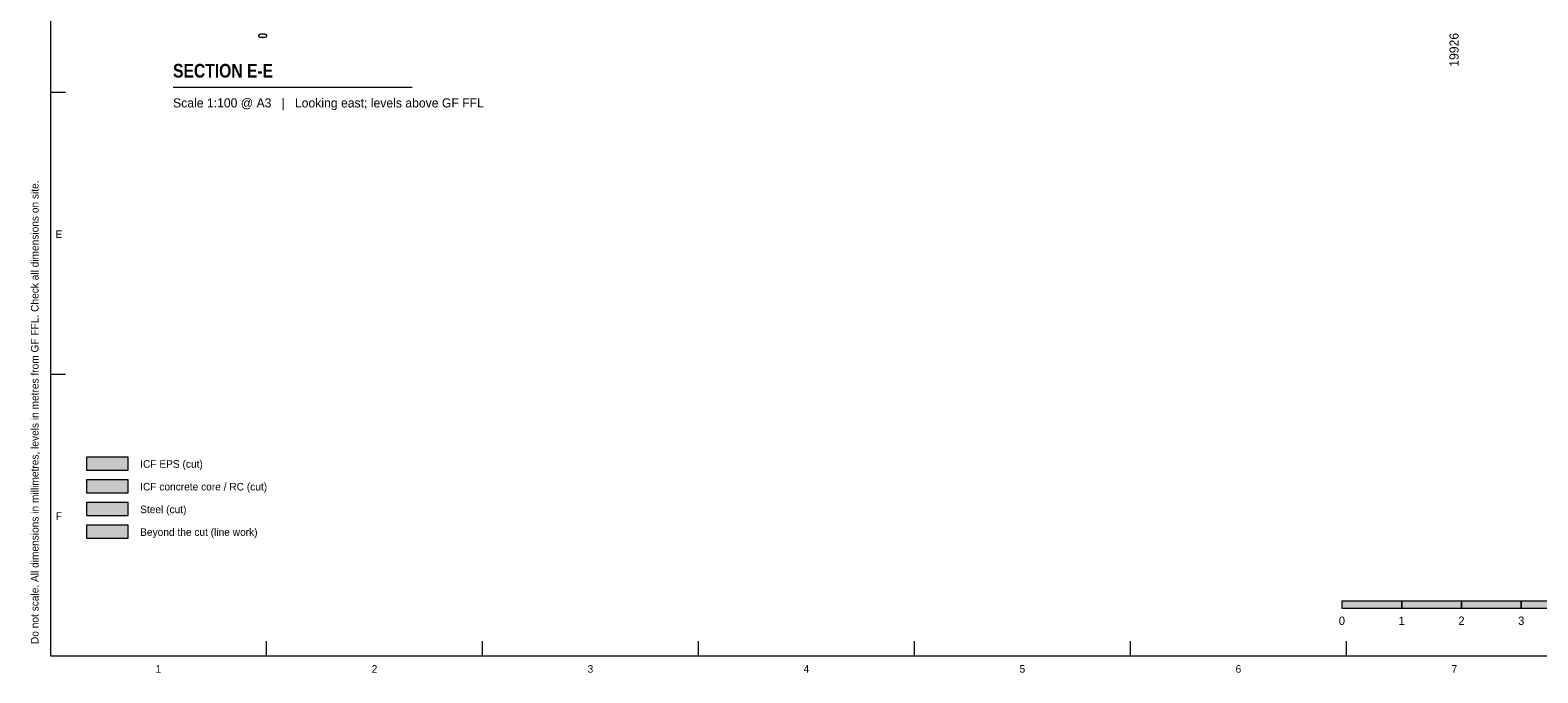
# Model space of a CAD drawing. Header units: millimetres. Extents: x 17 to 413, y 4 to 292.
# Tile 1 of 27: x 17 to 269, y 4 to 112. Entities that reach past the tile are written whole.
import ezdxf
from ezdxf.enums import TextEntityAlignment as Align

# ---------------------------------------------------------------- set-up
doc = ezdxf.new("R2010")
doc.units = ezdxf.units.MM
for name, color, linetype in [('FILL-C_BDBDBF', 7, 'Continuous'), ('FILL-EPS', 7, 'Continuous'), ('FILL-INK', 7, 'Continuous'), ('FILL-STEEL', 7, 'Continuous'), ('FILL-WHITE', 7, 'Continuous'), ('LINE-INK', 7, 'Continuous'), ('TEXT-INK', 7, 'Continuous'), ('TEXT-STEEL_GREY', 7, 'Continuous')]:
    doc.layers.add(name, color=color, linetype=linetype)
doc.styles.add('OpenSansCondensed-Bold', font='OpenSansCondensed-Bold.ttf')

msp = doc.modelspace()

# ---------------------------------------------------------------- hatches: boundary and pattern name
at = {"layer": 'FILL-C_BDBDBF', "true_color": 0xbdbdbf}
h = msp.add_hatch(color=9, dxfattribs=at)
h.dxf.hatch_style = 1
h.paths.add_polyline_path([(26, 34.3), (33, 34.3), (33, 36.5), (26, 36.5)])
at = {"layer": 'FILL-EPS', "true_color": 0xccffff}
h = msp.add_hatch(color=7, dxfattribs=at)
h.dxf.hatch_style = 1
h.paths.add_polyline_path([(26, 38.1), (33, 38.1), (33, 40.3), (26, 40.3)])
at = {"layer": 'FILL-INK', "true_color": 0x14141a}
h = msp.add_hatch(color=250, dxfattribs=at)
h.dxf.hatch_style = 1
h.paths.add_polyline_path([(236, 15), (246, 15), (246, 16.2), (236, 16.2)])
h = msp.add_hatch(color=250, dxfattribs=at)
h.dxf.hatch_style = 1
h.paths.add_polyline_path([(256, 15), (266, 15), (266, 16.2), (256, 16.2)])
at = {"layer": 'FILL-STEEL', "true_color": 0x0d2973}
h = msp.add_hatch(color=166, dxfattribs=at)
h.dxf.hatch_style = 1
h.paths.add_polyline_path([(26, 30.5), (33, 30.5), (33, 32.7), (26, 32.7)])
at = {"layer": 'FILL-WHITE', "true_color": 0xffffff}
h = msp.add_hatch(color=7, dxfattribs=at)
h.dxf.hatch_style = 1
h.paths.add_polyline_path([(26, 26.7), (33, 26.7), (33, 28.9), (26, 28.9)])
h = msp.add_hatch(color=7, dxfattribs=at)
h.dxf.hatch_style = 1
h.paths.add_polyline_path([(246, 15), (256, 15), (256, 16.2), (246, 16.2)])
h = msp.add_hatch(color=7, dxfattribs=at)
h.dxf.hatch_style = 1
h.paths.add_polyline_path([(266, 15), (276, 15), (276, 16.2), (266, 16.2)])

# ---------------------------------------------------------------- linework, layer by layer
at = {"layer": 'LINE-INK', "lineweight": 5}
for p, q in [((20, 101.33), (22.5, 101.33)), ((40.5, 102.2), (80.5, 102.2)), ((20, 54.17), (22.5, 54.17)), ((56.12, 7), (56.12, 9.5)), ((92.25, 7), (92.25, 9.5)), ((128.38, 7), (128.38, 9.5)), ((164.5, 7), (164.5, 9.5)), ((200.62, 7), (200.62, 9.5)), ((236.75, 7), (236.75, 9.5))]:
    msp.add_line(p, q, dxfattribs=at)
for points in [[(20, 7), (413, 7), (413, 290), (20, 290)], [(26, 38.1), (33, 38.1), (33, 40.3), (26, 40.3)], [(26, 34.3), (33, 34.3), (33, 36.5), (26, 36.5)], [(26, 30.5), (33, 30.5), (33, 32.7), (26, 32.7)], [(26, 26.7), (33, 26.7), (33, 28.9), (26, 28.9)], [(236, 15), (246, 15), (246, 16.2), (236, 16.2)], [(246, 15), (256, 15), (256, 16.2), (246, 16.2)], [(256, 15), (266, 15), (266, 16.2), (256, 16.2)], [(266, 15), (276, 15), (276, 16.2), (266, 16.2)]]:
    msp.add_lwpolyline(points, close=True, dxfattribs=at)

# ---------------------------------------------------------------- texts
at = {"layer": 'TEXT-INK', "style": 'OpenSansCondensed-Bold'}
msp.add_text('0', height=1.52, rotation=90, dxfattribs=at).set_placement((56.26, 110.32))
at = {"layer": 'TEXT-INK'}
msp.add_text('19926', height=1.524, rotation=90, dxfattribs=at).set_placement((255.52, 105.61))
at = {"layer": 'TEXT-INK', "style": 'OpenSansCondensed-Bold'}
msp.add_text('SECTION E-E', height=2.286, dxfattribs=at).set_placement((40.5, 103.8))
at = {"layer": 'TEXT-INK'}
for s, p in [('ICF EPS (cut)', (35, 38.5)), ('ICF concrete core / RC (cut)', (35, 34.7)), ('Steel (cut)', (35, 30.9)), ('Beyond the cut (line work)', (35, 27.1))]:
    msp.add_text(s, height=1.27, dxfattribs=at).set_placement(p)
for s, p in [('0', (236, 12.2)), ('1', (246, 12.2)), ('2', (256, 12.2)), ('3', (266, 12.2))]:
    msp.add_text(s, height=1.4, dxfattribs=at).set_placement(p, align=Align.CENTER)
at = {"layer": 'TEXT-STEEL_GREY'}
msp.add_text('Scale 1:100 @ A3   |   Looking east; levels above GF FFL', height=1.524, dxfattribs=at).set_placement((40.5, 98.8))
msp.add_text('Do not scale. All dimensions in millimetres, levels in metres from GF FFL. Check all dimensions on site.', height=1.27, rotation=90, dxfattribs=at).set_placement((18, 9))
for s, p in [('E', (21.4, 76.95)), ('F', (21.4, 29.78)), ('1', (38.06, 4.2)), ('2', (74.19, 4.2)), ('3', (110.31, 4.2)), ('4', (146.44, 4.2)), ('5', (182.56, 4.2)), ('6', (218.69, 4.2)), ('7', (254.81, 4.2))]:
    msp.add_text(s, height=1.27, dxfattribs=at).set_placement(p, align=Align.CENTER)

doc.saveas('drawing.dxf')
